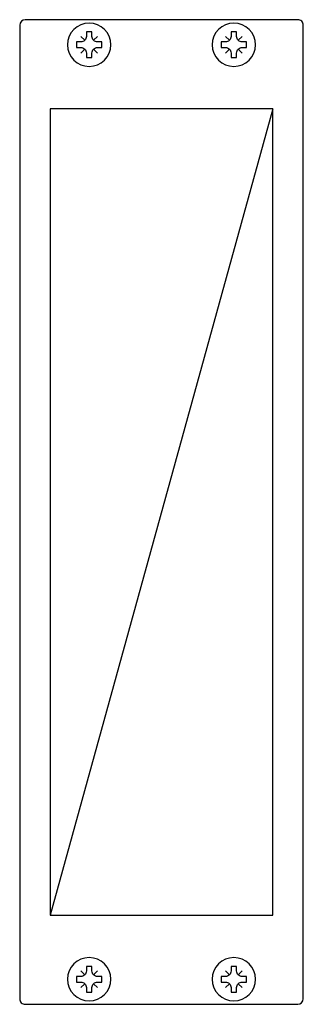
# Model space of a CAD drawing. Header units: millimetres. Extents: x -26 to 26, y -89 to 89.
import ezdxf

# ---------------------------------------------------------------- set-up
doc = ezdxf.new("R2010")
doc.units = ezdxf.units.MM

msp = doc.modelspace()

# ---------------------------------------------------------------- linework, layer by layer
msp.add_line((20, 72.5), (-20, -72.5))
msp.add_lwpolyline([(24.49, 88.5), (-24.49, 88.5, 0.409781), (-25.5, 87.5), (-25.5, -87.5, 0.41866), (-24.49, -88.5), (24.49, -88.5, 0.409781), (25.5, -87.5), (25.5, 87.5, 0.41866), (24.49, 88.5, -1.015272)], format="xyb")
for points in [[(-13.5, 86.3), (-13.5, 85.5, -0.414214), (-14.5, 84.5), (-15.3, 84.5), (-15.3, 83.5), (-14.5, 83.5, -0.414214), (-13.5, 82.5), (-13.5, 81.7), (-12.5, 81.7), (-12.5, 82.5, -0.414214), (-11.5, 83.5), (-10.7, 83.5), (-10.7, 84.5), (-11.5, 84.5, -0.414214), (-12.5, 85.5), (-12.5, 86.3)], [(12.5, 86.3), (12.5, 85.5, -0.414214), (11.5, 84.5), (10.7, 84.5), (10.7, 83.5), (11.5, 83.5, -0.414214), (12.5, 82.5), (12.5, 81.7), (13.5, 81.7), (13.5, 82.5, -0.414214), (14.5, 83.5), (15.3, 83.5), (15.3, 84.5), (14.5, 84.5, -0.414214), (13.5, 85.5), (13.5, 86.3)], [(-13.5, -81.7), (-13.5, -82.5, -0.414214), (-14.5, -83.5), (-15.3, -83.5), (-15.3, -84.5), (-14.5, -84.5, -0.414214), (-13.5, -85.5), (-13.5, -86.3), (-12.5, -86.3), (-12.5, -85.5, -0.414214), (-11.5, -84.5), (-10.7, -84.5), (-10.7, -83.5), (-11.5, -83.5, -0.414214), (-12.5, -82.5), (-12.5, -81.7)], [(12.5, -81.7), (12.5, -82.5, -0.414214), (11.5, -83.5), (10.7, -83.5), (10.7, -84.5), (11.5, -84.5, -0.414214), (12.5, -85.5), (12.5, -86.3), (13.5, -86.3), (13.5, -85.5, -0.414214), (14.5, -84.5), (15.3, -84.5), (15.3, -83.5), (14.5, -83.5, -0.414214), (13.5, -82.5), (13.5, -81.7)]]:
    msp.add_lwpolyline(points, format="xyb", close=True)
for points in [[(-13.79, 84.79), (-14.5, 85.5)], [(-12.21, 84.79), (-11.5, 85.5)], [(12.21, 84.79), (11.5, 85.5)], [(13.79, 84.79), (14.5, 85.5)], [(-13.79, 83.21), (-14.5, 82.5)], [(-12.21, 83.21), (-11.5, 82.5)], [(12.21, 83.21), (11.5, 82.5)], [(13.79, 83.21), (14.5, 82.5)], [(-13.79, -83.21), (-14.5, -82.5)], [(-12.21, -83.21), (-11.5, -82.5)], [(12.21, -83.21), (11.5, -82.5)], [(13.79, -83.21), (14.5, -82.5)], [(-13.79, -84.79), (-14.5, -85.5)], [(-12.21, -84.79), (-11.5, -85.5)], [(12.21, -84.79), (11.5, -85.5)], [(13.79, -84.79), (14.5, -85.5)]]:
    msp.add_lwpolyline(points)
msp.add_lwpolyline([(-20, -72.5), (20, -72.5), (20, 72.5), (-20, 72.5)], close=True)
at = {"extrusion": (0, 0, -1)}
for centre in [(13, 84), (-13, 84), (13, -84), (-13, -84)]:
    msp.add_circle(centre, 3.9, dxfattribs=at)

doc.saveas('drawing.dxf')
